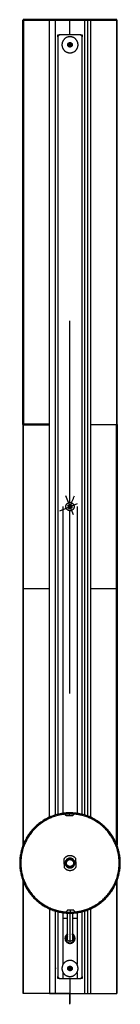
# Model space of a CAD drawing. Header units: millimetres. Extents: x 1060 to 1160, y 2397 to 3378.
import ezdxf

# ---------------------------------------------------------------- set-up
doc = ezdxf.new("R2010")
doc.units = ezdxf.units.MM
for name, color, linetype in [('IGES level 65', 7, 'Continuous'), ('Make2D$Visible$Curvas', 7, 'Continuous'), ('Make2D$Visible$Tangentes', 7, 'Continuous')]:
    doc.layers.add(name, color=color, linetype=linetype)
doc.layers.add('Make2D$Visible$CurvasDeSiluetaDeEscena', color=7, linetype='Continuous', lineweight=50)

msp = doc.modelspace()

# ---------------------------------------------------------------- linework, layer by layer
at = {"layer": 'IGES level 65'}
for p, q in [((1062.87, 2520.11), (1062.87, 2408.04)), ((1156.22, 2520.11), (1156.22, 2408.04))]:
    msp.add_line(p, q, dxfattribs=at)
at = {"layer": 'Make2D$Visible$Curvas', "color": 254, "true_color": 0xcbd2ef}
for p, q in [((1062.87, 2408.04), (1062.87, 2520.11)), ((1156.22, 2408.04), (1156.22, 2520.11))]:
    msp.add_line(p, q, dxfattribs=at)
for points in [[(1062.87, 2974.87), (1062.87, 2811.29), (1062.87, 2555.96), (1062.87, 2811.29), (1062.87, 2974.87), (1062.87, 3378.04)], [(1109.54, 2423.04), (1109.54, 2420.8), (1109.54, 2408.04), (1124.39, 2408.04), (1130.05, 2408.04)]]:
    msp.add_lwpolyline(points, dxfattribs=at)
at = {"layer": 'Make2D$Visible$Curvas', "color": 254, "lineweight": -3, "true_color": 0xcbd2ef}
for points in [[(1089.04, 2583.64), (1089.04, 3378.04), (1094.7, 3378.04), (1094.7, 2585.78)], [(1097.54, 3361.04), (1097.54, 3363.04), (1099.54, 3363.04)], [(1119.54, 3363.04), (1121.54, 3363.04), (1121.54, 3361.04)], [(1109.54, 2397.33), (1109.54, 2408.04), (1124.39, 2408.04), (1124.39, 2490.29)], [(1099.54, 2423.04), (1097.54, 2423.04), (1097.54, 2425.04)], [(1121.54, 2425.04), (1121.54, 2423.04), (1119.54, 2423.04)]]:
    msp.add_lwpolyline(points, dxfattribs=at)
at = {"layer": 'Make2D$Visible$Curvas', "color": 250, "lineweight": -3, "true_color": 0x232323}
for points in [[(1105.02, 2903.96), (1109.7, 2892.66), (1112.81, 2885.15)], [(1099.43, 2888.84), (1111.64, 2893.91), (1117.12, 2896.18)], [(1113.22, 2540.63), (1112.45, 2540.08), (1112.41, 2540.04)]]:
    msp.add_lwpolyline(points, dxfattribs=at)
msp.add_lwpolyline([(1111.7, 2893.46), (1111.37, 2894.26), (1109.78, 2893.6), (1109.12, 2895.19), (1108.32, 2894.86), (1108.98, 2893.27), (1107.39, 2892.61), (1107.72, 2891.82), (1109.31, 2892.47), (1109.97, 2890.89), (1110.77, 2891.21), (1110.11, 2892.8)], close=True, dxfattribs=at)
at = {"layer": 'Make2D$Visible$Curvas', "color": 254, "true_color": 0xcbd2ef}
msp.add_polyline3d([(1089.04, 2408.04, 0), (1094.7, 2408.04, 0), (1109.54, 2408.04, 0), (1094.7, 2408.04, 0)], close=True, dxfattribs=at)
for points, knots in [([(1062.87, 3378.04), (1062.87, 3378.04), (1062.88, 3378.04), (1062.92, 3378.04), (1063, 3378.04), (1063.22, 3378.04), (1063.37, 3378.04), (1063.74, 3378.04), (1063.96, 3378.04), (1064.47, 3378.04), (1064.77, 3378.04), (1065.41, 3378.04), (1065.77, 3378.04), (1066.55, 3378.04), (1066.97, 3378.04), (1067.86, 3378.04), (1068.34, 3378.04), (1069.36, 3378.04), (1069.89, 3378.04), (1071.02, 3378.04), (1071.6, 3378.04), (1073.18, 3378.04), (1074.21, 3378.04), (1075.97, 3378.04), (1076.67, 3378.04), (1078.12, 3378.04), (1078.87, 3378.04), (1080.4, 3378.04), (1081.19, 3378.04), (1082.79, 3378.04), (1083.61, 3378.04), (1085.92, 3378.04), (1087.45, 3378.04), (1089.04, 3378.04)], [1077.39489, 1077.39489, 1077.39489, 1077.39489, 1078.604369, 1078.604369, 1081.593162, 1081.593162, 1084.658597, 1084.658597, 1087.800763, 1087.800763, 1091.018044, 1091.018044, 1094.307306, 1094.307306, 1097.664115, 1097.664115, 1101.092289, 1101.092289, 1104.572676, 1104.572676, 1108.098023, 1108.098023, 1113.721822, 1113.721822, 1117.314922, 1117.314922, 1120.933894, 1120.933894, 1124.557053, 1124.557053, 1128.167647, 1128.167647, 1134.576907, 1134.576907, 1134.576907, 1134.576907]), ([(1130.05, 2408.04), (1131.64, 2408.04), (1133.17, 2408.04), (1135.48, 2408.04), (1136.3, 2408.04), (1137.9, 2408.04), (1138.69, 2408.04), (1140.22, 2408.04), (1140.97, 2408.04), (1142.42, 2408.04), (1143.12, 2408.04), (1144.88, 2408.04), (1145.91, 2408.04), (1147.48, 2408.04), (1148.07, 2408.04), (1149.2, 2408.04), (1149.73, 2408.04), (1150.75, 2408.04), (1151.23, 2408.04), (1152.12, 2408.04), (1152.54, 2408.04), (1153.32, 2408.04), (1153.68, 2408.04), (1154.32, 2408.04), (1154.61, 2408.04), (1155.13, 2408.04), (1155.35, 2408.04), (1155.72, 2408.04), (1155.87, 2408.04), (1156.09, 2408.04), (1156.17, 2408.04), (1156.21, 2408.04), (1156.22, 2408.04), (1156.22, 2408.04)], [2.340371, 2.340371, 2.340371, 2.340371, 8.749906, 8.749906, 12.360494, 12.360494, 15.983646, 15.983646, 19.602616, 19.602616, 23.195722, 23.195722, 28.819513, 28.819513, 32.344848, 32.344848, 35.825241, 35.825241, 39.253404, 39.253404, 42.610212, 42.610212, 45.899473, 45.899473, 49.116751, 49.116751, 52.258915, 52.258915, 55.324344, 55.324344, 58.313136, 58.313136, 59.52266, 59.52266, 59.52266, 59.52266])]:
    msp.add_open_spline(points, degree=3, knots=knots, dxfattribs=at)
at = {"layer": 'Make2D$Visible$Curvas', "color": 254, "lineweight": -3, "true_color": 0xcbd2ef}
for points, degree in [([(1109.54, 3363.04), (1109.54, 3378.04)], 1), ([(1124.39, 2585.78), (1124.39, 3378.04)], 1), ([(1130.05, 3378.04), (1130.05, 2583.64)], 1), ([(1097.54, 3361.04), (1097.54, 2586.57)], 1), ([(1119.54, 3363.04), (1099.54, 3363.04)], 1), ([(1121.54, 2586.57), (1121.54, 3361.04)], 1), ([(1062.87, 2552.62), (1062.87, 2553.59)], 1), ([(1156.22, 2523.45), (1156.22, 2522.48)], 1), ([(1089.04, 2492.43), (1089.04, 2408.04)], 1), ([(1130.05, 2492.43), (1130.05, 2408.04)], 1), ([(1094.7, 2490.29), (1094.7, 2408.04)], 1), ([(1097.54, 2489.5), (1097.54, 2425.04)], 1), ([(1121.54, 2425.04), (1121.54, 2489.5)], 1), ([(1106.54, 2463.04), (1106.54, 2462.52), (1106.69, 2462.03), (1106.87, 2461.67)], 3), ([(1099.54, 2423.04), (1119.54, 2423.04)], 1)]:
    msp.add_open_spline(points, degree=degree, dxfattribs=at)
at = {"layer": 'Make2D$Visible$Curvas', "color": 7, "lineweight": -3}
for points in [[(1127.22, 2584.81), (1127.22, 3378.04)], [(1127.22, 2408.04), (1127.22, 2491.27)], [(1095.67, 2433.04), (1094.54, 2433.04)], [(1108.79, 2433.04), (1108.54, 2433.04)], [(1110.54, 2433.04), (1110.29, 2433.04)], [(1127.22, 2423.04), (1127.54, 2423.04)], [(1109.77, 2398.21), (1109.77, 2408.04)]]:
    msp.add_open_spline(points, degree=1, dxfattribs=at)
at = {"layer": 'Make2D$Visible$Curvas', "color": 250, "lineweight": -3, "true_color": 0x232323}
for points in [[(1097.54, 3363.04), (1097.59, 3361.44)], [(1121.54, 3363.04), (1121.5, 3361.44)], [(1109.54, 2897.14), (1109.54, 3077.93)], [(1109.54, 2893.04), (1114.01, 2903.84)], [(1109.54, 2891.91), (1109.54, 2894.16)], [(1109.61, 2894), (1110.55, 2895.47), (1110.17, 2893.76)], [(1102.54, 2893.04), (1102.54, 2587.54)], [(1109.54, 2707.02), (1109.54, 2888.94)], [(1110.5, 2892.97), (1111.98, 2892.03), (1110.27, 2892.41)], [(1116.54, 2893.04), (1116.54, 2587.54)], [(1103.38, 2541.94), (1103.72, 2533.63)], [(1115.71, 2534.13), (1115.37, 2542.44)], [(1102.54, 2488.53), (1102.54, 2436.91)], [(1102.54, 2483.04), (1107.04, 2483.04)], [(1112.04, 2483.04), (1116.54, 2483.04)], [(1116.54, 2488.53), (1116.54, 2436.91)], [(1109.54, 2433.79), (1109.54, 2434.04)], [(1109.54, 2432.04), (1109.54, 2432.29)], [(1097.59, 2424.63), (1097.54, 2423.04)], [(1102.54, 2429.16), (1102.54, 2423.12)], [(1116.54, 2429.16), (1116.54, 2423.12)], [(1121.5, 2424.63), (1121.54, 2423.04)]]:
    msp.add_open_spline(points, degree=1, dxfattribs=at)
at = {"layer": 'Make2D$Visible$Curvas', "color": 254, "lineweight": -3, "true_color": 0xcbd2ef}
for points, weights in [([(1099.54, 3363.04), (1097.54, 3363.04), (1097.54, 3361.04)], [1, 0.707106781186, 1]), ([(1121.54, 3361.04), (1121.54, 3363.04), (1119.54, 3363.04)], [1, 0.707106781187, 1]), ([(1106.54, 2463.04), (1106.54, 2463.94), (1107.04, 2464.69)], [1, 0.888971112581, 0.862119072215]), ([(1112.04, 2464.69), (1112.54, 2463.94), (1112.54, 2463.04)], [0.862121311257, 0.888975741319, 1]), ([(1097.54, 2425.04), (1097.54, 2423.04), (1099.54, 2423.04)], [1, 0.707113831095, 0.999985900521]), ([(1119.54, 2423.04), (1121.54, 2423.04), (1121.54, 2425.04)], [1, 0.707106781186, 1])]:
    msp.add_rational_spline(points, weights, degree=2, dxfattribs=at)
at = {"layer": 'Make2D$Visible$Curvas', "color": 250, "lineweight": -3, "true_color": 0x232323}
for points, weights, knots in [([(1117.54, 3353.04), (1117.54, 3361.04), (1109.54, 3361.04), (1101.54, 3361.04), (1101.54, 3353.04)], [1, 0.707106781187, 1, 0.707106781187, 1], [3.141593, 3.141593, 3.141593, 4.712389, 4.712389, 6.283185, 6.283185, 6.283185]), ([(1107.29, 3353.04), (1107.29, 3355.29), (1109.54, 3355.29), (1111.79, 3355.29), (1111.79, 3353.04)], [1, 0.707106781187, 1, 0.707106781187, 1], [4.141593, 4.141593, 4.141593, 5.712389, 5.712389, 7.283185, 7.283185, 7.283185]), ([(1107.54, 3353.04), (1107.54, 3355.04), (1109.54, 3355.04), (1111.54, 3355.04), (1111.54, 3353.04)], [1, 0.707106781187, 1, 0.707106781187, 1], [4.141593, 4.141593, 4.141593, 5.712389, 5.712389, 7.283185, 7.283185, 7.283185]), ([(1109.54, 3352.04), (1108.54, 3352.04), (1108.54, 3353.04), (1108.54, 3354.04), (1109.54, 3354.04)], [1, 0.707106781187, 1, 0.707106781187, 1], [11.995574, 11.995574, 11.995574, 13.566371, 13.566371, 15.137167, 15.137167, 15.137167]), ([(1109.54, 3354.04), (1110.54, 3354.04), (1110.54, 3353.04), (1110.54, 3352.04), (1109.54, 3352.04)], [1, 0.707106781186, 1, 0.707106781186, 1], [8.853982, 8.853982, 8.853982, 10.424778, 10.424778, 11.995574, 11.995574, 11.995574]), ([(1101.54, 3353.04), (1101.54, 3345.04), (1109.54, 3345.04), (1117.54, 3345.04), (1117.54, 3353.04)], [1, 0.707106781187, 1, 0.707106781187, 1], [0, 0, 0, 1.570796, 1.570796, 3.141593, 3.141593, 3.141593]), ([(1111.79, 3353.04), (1111.79, 3350.79), (1109.54, 3350.79), (1107.29, 3350.79), (1107.29, 3353.04)], [1, 0.707106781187, 1, 0.707106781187, 1], [7.283185, 7.283185, 7.283185, 8.853982, 8.853982, 10.424778, 10.424778, 10.424778]), ([(1111.54, 3353.04), (1111.54, 3351.04), (1109.54, 3351.04), (1107.54, 3351.04), (1107.54, 3353.04)], [1, 0.707106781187, 1, 0.707106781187, 1], [7.283185, 7.283185, 7.283185, 8.853982, 8.853982, 10.424778, 10.424778, 10.424778]), ([(1109.94, 3352.4), (1110.58, 3352.8), (1110.18, 3353.43), (1109.79, 3354.07), (1109.15, 3353.67), (1108.51, 3353.28), (1108.91, 3352.64), (1109.27, 3352.06), (1109.88, 3352.37)], [1, 0.707106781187, 1, 0.707106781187, 1, 0.707106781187, 1, 0.72443027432, 0.967402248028], [0, 0, 0, 1.570796, 1.570796, 3.141593, 3.141593, 4.712389, 4.712389, 6.190279, 6.190279, 6.190279]), ([(1115.37, 2542.44), (1113.06, 2545.49), (1109.24, 2545.33), (1105.42, 2545.17), (1103.38, 2541.94)], [1, 0.885891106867, 1, 0.885891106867, 1], [0.393973, 0.393973, 0.393973, 1.358743, 1.358743, 2.323513, 2.323513, 2.323513]), ([(1105.19, 2535.89), (1104.74, 2536.81), (1104.7, 2537.83), (1104.5, 2542.68), (1109.34, 2542.88), (1114.19, 2543.08), (1114.39, 2538.24), (1114.59, 2533.39), (1109.75, 2533.19), (1106.59, 2533.06), (1105.19, 2535.89)], [0.883305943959, 0.919562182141, 1, 0.707106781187, 1, 0.707106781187, 1, 0.707106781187, 1, 0.787544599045, 0.883305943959], [-0.431391, -0.431391, -0.431391, 0, 0, 1.570796, 1.570796, 3.141593, 3.141593, 4.712389, 4.712389, 5.851795, 5.851795, 5.851795]), ([(1105.87, 2535.44), (1103.27, 2539.12), (1106.95, 2541.71), (1110.63, 2544.31), (1113.22, 2540.63)], [1, 0.707106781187, 1, 0.707106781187, 1], [0, 0, 0, 1.570796, 1.570796, 3.141593, 3.141593, 3.141593]), ([(1113.22, 2540.63), (1115.82, 2536.95), (1112.14, 2534.36), (1108.46, 2531.76), (1105.87, 2535.44)], [1, 0.707106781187, 1, 0.707106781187, 1], [3.141593, 3.141593, 3.141593, 4.712389, 4.712389, 6.283185, 6.283185, 6.283185]), ([(1113.04, 2538.18), (1112.9, 2541.68), (1109.4, 2541.53), (1105.9, 2541.39), (1106.05, 2537.89), (1106.19, 2534.39), (1109.69, 2534.54), (1113.19, 2534.69), (1113.04, 2538.18)], [1, 0.707106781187, 1, 0.707106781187, 1, 0.707106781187, 1, 0.707106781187, 1], [0, 0, 0, 1.570796, 1.570796, 3.141593, 3.141593, 4.712389, 4.712389, 6.283185, 6.283185, 6.283185]), ([(1103.72, 2533.63), (1106.03, 2530.58), (1109.85, 2530.74), (1113.67, 2530.9), (1115.71, 2534.13)], [1, 0.885891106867, 1, 0.885891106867, 1], [-2.535566, -2.535566, -2.535566, -1.570796, -1.570796, -0.606027, -0.606027, -0.606027]), ([(1107.04, 2467.37), (1103.6, 2465.38), (1104.76, 2461.57), (1106.22, 2456.79), (1111.01, 2458.25), (1115.79, 2459.72), (1114.33, 2464.5), (1113.75, 2466.38), (1112.04, 2467.37)], [0.923739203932, 0.752170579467, 1, 0.707106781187, 1, 0.707106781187, 1, 0.859728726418, 0.853813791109], [0.538385, 0.538385, 0.538385, 1.867502, 1.867502, 3.438299, 3.438299, 5.009095, 5.009095, 5.761375, 5.761375, 5.761375]), ([(1107.04, 2466.78), (1104.26, 2464.92), (1105.24, 2461.72), (1106.56, 2457.42), (1110.86, 2458.73), (1115.16, 2460.05), (1113.85, 2464.35), (1113.38, 2465.89), (1112.04, 2466.78)], [0.907617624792, 0.764572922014, 1, 0.707106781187, 1, 0.707106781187, 1, 0.871305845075, 0.855705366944], [0.604899, 0.604899, 0.604899, 1.867502, 1.867502, 3.438299, 3.438299, 5.009095, 5.009095, 5.699286, 5.699286, 5.699286]), ([(1117.53, 2433.57), (1116.99, 2441.55), (1109.01, 2441.02), (1101.03, 2440.48), (1101.56, 2432.5)], [1, 0.707106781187, 1, 0.707106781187, 1], [3.141593, 3.141593, 3.141593, 4.712389, 4.712389, 6.283185, 6.283185, 6.283185]), ([(1102.42, 2429.4), (1104.81, 2424.7), (1110.08, 2425.05), (1118.06, 2425.59), (1117.53, 2433.57)], [0.885324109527, 0.785342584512, 1, 0.707106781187, 1], [0.419581, 0.419581, 0.419581, 1.570796, 1.570796, 3.141593, 3.141593, 3.141593]), ([(1107.3, 2432.89), (1107.15, 2435.13), (1109.39, 2435.28), (1111.64, 2435.43), (1111.79, 2433.19)], [1, 0.707106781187, 1, 0.707106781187, 1], [6.283185, 6.283185, 6.283185, 7.853982, 7.853982, 9.424778, 9.424778, 9.424778]), ([(1111.79, 2433.19), (1111.94, 2430.94), (1109.7, 2430.79), (1107.45, 2430.64), (1107.3, 2432.89)], [1, 0.707106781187, 1, 0.707106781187, 1], [3.141593, 3.141593, 3.141593, 4.712389, 4.712389, 6.283185, 6.283185, 6.283185]), ([(1110.32, 2431.19), (1108.48, 2430.42), (1107.7, 2432.26), (1106.93, 2434.1), (1108.77, 2434.88)], [1, 0.707106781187, 1, 0.707106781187, 1], [8.283185, 8.283185, 8.283185, 9.853982, 9.853982, 11.424778, 11.424778, 11.424778]), ([(1109.93, 2432.11), (1109.01, 2431.73), (1108.62, 2432.65), (1108.24, 2433.57), (1109.16, 2433.96)], [1, 0.707106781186, 1, 0.707106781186, 1], [8.283185, 8.283185, 8.283185, 9.853982, 9.853982, 11.424778, 11.424778, 11.424778]), ([(1108.77, 2434.88), (1110.61, 2435.65), (1111.39, 2433.81), (1112.16, 2431.97), (1110.32, 2431.19)], [1, 0.707106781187, 1, 0.707106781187, 1], [11.424778, 11.424778, 11.424778, 12.995574, 12.995574, 14.566371, 14.566371, 14.566371]), ([(1109.16, 2433.96), (1110.08, 2434.35), (1110.47, 2433.42), (1110.85, 2432.5), (1109.93, 2432.11)], [1, 0.707106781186, 1, 0.707106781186, 1], [11.424778, 11.424778, 11.424778, 12.995574, 12.995574, 14.566371, 14.566371, 14.566371])]:
    msp.add_rational_spline(points, weights, degree=2, knots=knots, dxfattribs=at)
for points, weights, degree in [([(1108.91, 3352.64), (1108.8, 3352.57), (1108.7, 3352.51)], [1, 0.977166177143, 0.960912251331], 2), ([(1109.88, 3352.37), (1109.91, 3352.38), (1109.94, 3352.4)], [0.967402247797, 0.982676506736, 1], 2), ([(1110.39, 3353.56), (1110.29, 3353.5), (1110.18, 3353.43)], [0.960854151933, 0.977125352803, 1], 2), ([(1112.66, 2539.62), (1112.66, 2539.63), (1112.66, 2539.64), (1112.65, 2539.65)], [0.99998393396, 0.999985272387, 0.999990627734, 1], 3), ([(1101.56, 2432.5), (1101.67, 2430.86), (1102.42, 2429.4)], [1, 0.921764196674, 0.885324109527], 2)]:
    msp.add_rational_spline(points, weights, degree=degree, dxfattribs=at)
at = {"layer": 'Make2D$Visible$Curvas', "color": 9, "lineweight": -3, "true_color": 0xc6c1bc}
for points, knots in [([(1105.76, 2891.47), (1104.19, 2895.25), (1107.97, 2896.82), (1111.76, 2898.39), (1113.33, 2894.61)], [10.424778, 10.424778, 10.424778, 11.995574, 11.995574, 13.566371, 13.566371, 13.566371]), ([(1113.33, 2894.61), (1114.9, 2890.82), (1111.11, 2889.25), (1107.33, 2887.68), (1105.76, 2891.47)], [7.283185, 7.283185, 7.283185, 8.853982, 8.853982, 10.424778, 10.424778, 10.424778]), ([(1108.97, 2588.03), (1058.97, 2587.46), (1059.55, 2537.46), (1060.12, 2487.46), (1110.12, 2488.04)], [14.424778, 14.424778, 14.424778, 15.995574, 15.995574, 17.566371, 17.566371, 17.566371]), ([(1110.11, 2488.84), (1060.91, 2488.27), (1060.35, 2537.47), (1059.78, 2586.67), (1108.98, 2587.23)], [3.141593, 3.141593, 3.141593, 4.712389, 4.712389, 6.283185, 6.283185, 6.283185]), ([(1110.12, 2488.04), (1160.12, 2488.61), (1159.54, 2538.61), (1158.97, 2588.61), (1108.97, 2588.03)], [11.283185, 11.283185, 11.283185, 12.853982, 12.853982, 14.424778, 14.424778, 14.424778]), ([(1108.98, 2587.23), (1158.18, 2587.8), (1158.74, 2538.6), (1159.31, 2489.41), (1110.11, 2488.84)], [0, 0, 0, 1.570796, 1.570796, 3.141593, 3.141593, 3.141593])]:
    msp.add_rational_spline(points, [1, 0.707106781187, 1, 0.707106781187, 1], degree=2, knots=knots, dxfattribs=at)
at = {"layer": 'Make2D$Visible$Curvas', "color": 250, "lineweight": -3, "true_color": 0x232323}
for points, knots in [([(1108.59, 2893.1), (1108.59, 2893.1), (1107.11, 2894.04), (1108.82, 2893.67)], [10.999568, 10.999568, 11, 12, 13, 13]), ([(1109.48, 2892.08), (1109.48, 2892.08), (1108.54, 2890.6), (1108.91, 2892.31)], [0.998454, 0.998454, 1, 2, 3, 3])]:
    msp.add_open_spline(points, degree=1, knots=knots, dxfattribs=at)
at = {"layer": 'Make2D$Visible$Curvas', "color": 9, "lineweight": -3, "true_color": 0xc6c1bc}
for points, degree in [([(1108.74, 2893.84), (1109.54, 2894.17)], 1), ([(1110.35, 2893.84), (1110.68, 2893.04)], 1), ([(1108.74, 2892.24), (1108.41, 2893.03)], 1), ([(1110.35, 2892.23), (1109.55, 2891.9)], 1), ([(1105.96, 2585), (1104.29, 2586.95)], 1), ([(1105.64, 2587.08), (1106.49, 2587.15), (1107.73, 2587.22), (1108.98, 2587.23)], 3), ([(1108.97, 2588.03), (1107.81, 2588.02), (1106.66, 2587.96), (1105.87, 2587.9)], 3), ([(1113.67, 2587.06), (1112.04, 2585.07)], 1), ([(1112.7, 2587.13), (1112.54, 2586.94)], 1), ([(1107.04, 2491), (1105.42, 2489.01)], 1), ([(1114.8, 2489.12), (1113.13, 2491.07)], 1), ([(1106.76, 2488.91), (1107.62, 2488.87), (1108.85, 2488.82), (1110.11, 2488.84)], 3), ([(1107.02, 2488.1), (1107.82, 2488.06), (1108.96, 2488.03), (1110.12, 2488.04)], 3), ([(1113.67, 2489.21), (1113.82, 2489.02)], 1)]:
    msp.add_open_spline(points, degree=degree, dxfattribs=at)
for points, weights in [([(1109, 2585.03), (1105.96, 2585), (1105.96, 2585)], [1, 0.707106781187, 1]), ([(1112.04, 2585.07), (1112.04, 2585.07), (1109, 2585.03)], [0.999999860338, 0.707106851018, 1]), ([(1110.09, 2491.04), (1107.04, 2491), (1107.04, 2491)], [1, 0.707106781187, 1]), ([(1113.13, 2491.07), (1113.13, 2491.07), (1110.09, 2491.04)], [1, 0.707106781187, 1])]:
    msp.add_rational_spline(points, weights, degree=2, dxfattribs=at)
for points, knots in [([(1112.07, 2587.97), (1112.07, 2587.97), (1112.07, 2587.97), (1111.27, 2588.01), (1110.13, 2588.05), (1108.97, 2588.03)], [12.0331818, 12.0331818, 12.0331818, 12.0331818, 12.0331853, 12.0331853, 12.2831853, 12.2831853, 12.2831853, 12.2831853]), ([(1108.98, 2587.23), (1110.23, 2587.25), (1111.47, 2587.21), (1112.33, 2587.16), (1112.33, 2587.16), (1112.33, 2587.16)], [6.2831853, 6.2831853, 6.2831853, 6.2831853, 6.5331853, 6.5331853, 6.5332254, 6.5332254, 6.5332254, 6.5332254]), ([(1110.11, 2488.84), (1111.37, 2488.85), (1112.6, 2488.92), (1113.45, 2488.99), (1113.45, 2488.99), (1113.45, 2488.99)], [5.1415927, 5.1415927, 5.1415927, 5.1415927, 5.3915927, 5.3915927, 5.3916373, 5.3916373, 5.3916373, 5.3916373]), ([(1110.12, 2488.04), (1111.28, 2488.05), (1112.42, 2488.11), (1113.22, 2488.17), (1113.22, 2488.17), (1113.22, 2488.17)], [17.5663706, 17.5663706, 17.5663706, 17.5663706, 17.8163706, 17.8163706, 17.8164206, 17.8164206, 17.8164206, 17.8164206])]:
    msp.add_open_spline(points, degree=3, knots=knots, dxfattribs=at)
at = {"layer": 'Make2D$Visible$Curvas', "color": 250, "lineweight": -3, "true_color": 0x404040}
for points, knots in [([(1107.04, 2542.03), (1107.04, 2542.04), (1107.04, 2542.05), (1107.04, 2542.05), (1107.04, 2542.1), (1107.04, 2542.15), (1107.04, 2542.19)], [42.312503, 42.312503, 42.312503, 42.312503, 42.530011, 42.530011, 42.530011, 44.282222, 44.282222, 44.282222, 44.282222]), ([(1112.04, 2542.19), (1112.04, 2542.15), (1112.04, 2542.1), (1112.04, 2542.05), (1112.04, 2541.96), (1112.04, 2541.87), (1112.04, 2541.78)], [60.52747, 60.52747, 60.52747, 60.52747, 62.279681, 62.279681, 62.279681, 65.614203, 65.614203, 65.614203, 65.614203]), ([(1107.04, 2461.38), (1107.04, 2461.58), (1107.04, 2461.78), (1107.04, 2461.99), (1107.04, 2462.57), (1107.04, 2463.15), (1107.04, 2463.73), (1107.04, 2464.89), (1107.04, 2466.03), (1107.04, 2467.17), (1107.04, 2469.43), (1107.04, 2471.66), (1107.04, 2473.83), (1107.04, 2478.18), (1107.04, 2482.33), (1107.04, 2486.3), (1107.04, 2486.9), (1107.04, 2487.5), (1107.04, 2488.1)], [3.456829, 3.456829, 3.456829, 3.456829, 5.284785, 5.284785, 5.284785, 10.569571, 10.569571, 10.569571, 21.139159, 21.139159, 21.139159, 42.278468, 42.278468, 42.278468, 84.558152, 84.558152, 84.558152, 90.98863, 90.98863, 90.98863, 90.98863]), ([(1112.04, 2488.1), (1112.04, 2487.5), (1112.04, 2486.91), (1112.04, 2486.3), (1112.04, 2482.33), (1112.04, 2478.18), (1112.04, 2473.83), (1112.04, 2471.66), (1112.04, 2469.43), (1112.04, 2467.17), (1112.04, 2466.03), (1112.04, 2464.89), (1112.04, 2463.73), (1112.04, 2463.15), (1112.04, 2462.57), (1112.04, 2461.99), (1112.04, 2461.69), (1112.04, 2461.4), (1112.04, 2461.11), (1112.04, 2460.96), (1112.04, 2460.81), (1112.04, 2460.67), (1112.04, 2460.59), (1112.04, 2460.52), (1112.04, 2460.44), (1112.04, 2460.41), (1112.04, 2460.37), (1112.04, 2460.33), (1112.04, 2460.32), (1112.04, 2460.3), (1112.04, 2460.28), (1112.04, 2460.26), (1112.04, 2460.24), (1112.04, 2460.22)], [422.538687, 422.538687, 422.538687, 422.538687, 428.973023, 428.973023, 428.973023, 471.252707, 471.252707, 471.252707, 492.392017, 492.392017, 492.392017, 502.961605, 502.961605, 502.961605, 508.246391, 508.246391, 508.246391, 510.888784, 510.888784, 510.888784, 512.20998, 512.20998, 512.20998, 512.870578, 512.870578, 512.870578, 513.200877, 513.200877, 513.200877, 513.366026, 513.366026, 513.366026, 513.531176, 513.531176, 513.531176, 513.531176])]:
    msp.add_open_spline(points, degree=3, knots=knots, dxfattribs=at)
for points in [[(1112.04, 2534.04), (1112.04, 2533.99), (1112.04, 2533.93), (1112.04, 2533.88)], [(1112.04, 2488.9), (1112.04, 2488.9), (1112.04, 2488.9), (1112.04, 2488.9)]]:
    msp.add_open_spline(points, degree=3, dxfattribs=at)
at = {"layer": 'Make2D$Visible$Curvas', "color": 254, "lineweight": -3, "true_color": 0xcbd2ef}
for points, knots in [([(1106.9, 2464.46), (1106.9, 2464.46), (1106.9, 2464.46), (1106.71, 2464.1), (1106.54, 2463.57), (1106.54, 2463.04)], [-1.500191, -1.500191, -1.500191, -1.500191, -1.5, -1.5, -1, -1, -1, -1]), ([(1106.54, 2463.04), (1106.54, 2463.58), (1106.71, 2464.1), (1106.9, 2464.45), (1106.9, 2464.45), (1106.9, 2464.45)], [9.2831853, 9.2831853, 9.2831853, 9.2831853, 9.7831853, 9.7831853, 9.7832673, 9.7832673, 9.7832673, 9.7832673]), ([(1089.04, 2408.04), (1087.45, 2408.04), (1085.92, 2408.04), (1084.44, 2408.04), (1083.61, 2408.04), (1082.79, 2408.04), (1081.99, 2408.04), (1081.19, 2408.04), (1080.4, 2408.04), (1079.64, 2408.04), (1078.87, 2408.04), (1078.12, 2408.04), (1077.39, 2408.04), (1076.67, 2408.04), (1075.97, 2408.04), (1075.28, 2408.04), (1074.21, 2408.04), (1073.18, 2408.04), (1072.21, 2408.04), (1071.6, 2408.04), (1071.02, 2408.04), (1070.45, 2408.04), (1069.89, 2408.04), (1069.36, 2408.04), (1068.85, 2408.04), (1068.34, 2408.04), (1067.86, 2408.04), (1067.41, 2408.04), (1066.97, 2408.04), (1066.55, 2408.04), (1066.15, 2408.04), (1065.77, 2408.04), (1065.41, 2408.04), (1065.09, 2408.04), (1064.77, 2408.04), (1064.47, 2408.04), (1064.22, 2408.04), (1063.96, 2408.04), (1063.74, 2408.04), (1063.55, 2408.04), (1063.37, 2408.04), (1063.22, 2408.04), (1063.11, 2408.04), (1063, 2408.04), (1062.92, 2408.04), (1062.89, 2408.04), (1062.88, 2408.04), (1062.87, 2408.04), (1062.87, 2408.04)], [1, 1, 1, 1, 7.409297, 7.409297, 7.409297, 11.019887, 11.019887, 11.019887, 14.643044, 14.643044, 14.643044, 18.262012, 18.262012, 18.262012, 21.855109, 21.855109, 21.855109, 27.478903, 27.478903, 27.478903, 31.004247, 31.004247, 31.004247, 34.48463, 34.48463, 34.48463, 37.912801, 37.912801, 37.912801, 41.269607, 41.269607, 41.269607, 44.558866, 44.558866, 44.558866, 47.776145, 47.776145, 47.776145, 50.918308, 50.918308, 50.918308, 53.98374, 53.98374, 53.98374, 56.972529, 56.972529, 56.972529, 58.18206, 58.18206, 58.18206, 58.18206])]:
    msp.add_open_spline(points, degree=3, knots=knots, dxfattribs=at)
msp.add_rational_spline([(1112.54, 2463.04), (1112.54, 2460.04), (1109.54, 2460.04), (1106.54, 2460.04), (1106.54, 2463.04)], [1, 0.707106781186, 1, 0.707106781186, 1], degree=2, knots=[6.141593, 6.141593, 6.141593, 7.712389, 7.712389, 9.283185, 9.283185, 9.283185], dxfattribs=at)
at = {"layer": 'Make2D$Visible$Curvas', "color": 8, "lineweight": -3, "true_color": 0x828282}
for points, weights, knots in [([(1108.79, 2433.04), (1108.79, 2433.79), (1109.54, 2433.79), (1110, 2433.79), (1110.21, 2433.38)], [1, 0.707106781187, 1, 0.797556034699, 0.874965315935], [8.283185, 8.283185, 8.283185, 9.853982, 9.853982, 10.939696, 10.939696, 10.939696]), ([(1110.29, 2433.04), (1110.29, 2432.29), (1109.54, 2432.29), (1108.79, 2432.29), (1108.79, 2433.04)], [1, 0.707106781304, 1, 0.707106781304, 1], [5.141593, 5.141593, 5.141593, 6.712389, 6.712389, 8.283185, 8.283185, 8.283185])]:
    msp.add_rational_spline(points, weights, degree=2, knots=knots, dxfattribs=at)
msp.add_rational_spline([(1110.21, 2433.38), (1110.29, 2433.22), (1110.29, 2433.04)], [0.874965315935, 0.909483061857, 0.99964619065], degree=2, dxfattribs=at)
at = {"layer": 'Make2D$Visible$Curvas', "color": 250, "lineweight": -3, "true_color": 0x232323}
for p in [(1108.72, 2895.02), (1111.53, 2893.86), (1107.56, 2892.21), (1110.37, 2891.05), (1109.54, 2423.04)]:
    msp.add_point(p, dxfattribs=at)
at = {"layer": 'Make2D$Visible$CurvasDeSiluetaDeEscena', "color": 254, "true_color": 0xcbd2ef}
for points in [[(1089.04, 3378.04), (1094.7, 3378.04), (1109.54, 3378.04), (1124.39, 3378.04), (1130.05, 3378.04)], [(1130.05, 3378.04), (1124.39, 3378.04), (1109.54, 3378.04), (1094.7, 3378.04)]]:
    msp.add_lwpolyline(points, dxfattribs=at)
msp.add_polyline3d([(1156.22, 2974.87, 0), (1156.22, 2811.29, 0), (1156.22, 2555.96, 0), (1156.22, 2811.29, 0)], dxfattribs=at)
msp.add_open_spline([(1062.87, 2974.87), (1062.87, 3378.04)], degree=1, dxfattribs=at)
for points, knots in [([(1062.87, 3378.04), (1062.87, 3378.04), (1062.88, 3378.04), (1062.92, 3378.04), (1063, 3378.04), (1063.22, 3378.04), (1063.37, 3378.04), (1063.74, 3378.04), (1063.96, 3378.04), (1064.47, 3378.04), (1064.77, 3378.04), (1065.41, 3378.04), (1065.77, 3378.04), (1066.55, 3378.04), (1066.97, 3378.04), (1067.86, 3378.04), (1068.34, 3378.04), (1069.36, 3378.04), (1069.89, 3378.04), (1071.02, 3378.04), (1071.6, 3378.04), (1073.18, 3378.04), (1074.21, 3378.04), (1075.97, 3378.04), (1076.67, 3378.04), (1078.12, 3378.04), (1078.87, 3378.04), (1080.4, 3378.04), (1081.19, 3378.04), (1082.79, 3378.04), (1083.61, 3378.04), (1085.92, 3378.04), (1087.45, 3378.04), (1089.04, 3378.04)], [1485.068638, 1485.068638, 1485.068638, 1485.068638, 1486.278117, 1486.278117, 1489.26691, 1489.26691, 1492.332345, 1492.332345, 1495.474511, 1495.474511, 1498.691792, 1498.691792, 1501.981054, 1501.981054, 1505.337863, 1505.337863, 1508.766037, 1508.766037, 1512.246424, 1512.246424, 1515.771771, 1515.771771, 1521.39557, 1521.39557, 1524.98867, 1524.98867, 1528.607641, 1528.607641, 1532.230801, 1532.230801, 1535.841395, 1535.841395, 1542.250654, 1542.250654, 1542.250654, 1542.250654]), ([(1130.05, 3378.04), (1131.64, 3378.04), (1133.17, 3378.04), (1134.65, 3378.04), (1135.48, 3378.04), (1136.3, 3378.04), (1137.1, 3378.04), (1137.9, 3378.04), (1138.69, 3378.04), (1139.45, 3378.04), (1140.22, 3378.04), (1140.97, 3378.04), (1141.69, 3378.04), (1142.42, 3378.04), (1143.12, 3378.04), (1143.81, 3378.04), (1144.88, 3378.04), (1145.91, 3378.04), (1146.88, 3378.04), (1147.48, 3378.04), (1148.07, 3378.04), (1148.64, 3378.04), (1149.2, 3378.04), (1149.73, 3378.04), (1150.24, 3378.04), (1150.75, 3378.04), (1151.23, 3378.04), (1151.68, 3378.04), (1152.12, 3378.04), (1152.54, 3378.04), (1152.93, 3378.04), (1153.32, 3378.04), (1153.68, 3378.04), (1154, 3378.04), (1154.32, 3378.04), (1154.61, 3378.04), (1154.87, 3378.04), (1155.13, 3378.04), (1155.35, 3378.04), (1155.54, 3378.04), (1155.72, 3378.04), (1155.87, 3378.04), (1155.98, 3378.04), (1156.09, 3378.04), (1156.17, 3378.04), (1156.2, 3378.04), (1156.21, 3378.04), (1156.22, 3378.04), (1156.22, 3378.04)], [1545.670654, 1545.670654, 1545.670654, 1545.670654, 1552.080189, 1552.080189, 1552.080189, 1555.690778, 1555.690778, 1555.690778, 1559.31393, 1559.31393, 1559.31393, 1562.932899, 1562.932899, 1562.932899, 1566.526006, 1566.526006, 1566.526006, 1572.149796, 1572.149796, 1572.149796, 1575.675132, 1575.675132, 1575.675132, 1579.155524, 1579.155524, 1579.155524, 1582.583688, 1582.583688, 1582.583688, 1585.940496, 1585.940496, 1585.940496, 1589.229756, 1589.229756, 1589.229756, 1592.447034, 1592.447034, 1592.447034, 1595.589198, 1595.589198, 1595.589198, 1598.654628, 1598.654628, 1598.654628, 1601.64342, 1601.64342, 1601.64342, 1602.852944, 1602.852944, 1602.852944, 1602.852944]), ([(1156.22, 3378.04), (1156.22, 3378.04), (1156.21, 3378.04), (1156.2, 3378.04), (1156.17, 3378.04), (1156.09, 3378.04), (1155.98, 3378.04), (1155.87, 3378.04), (1155.72, 3378.04), (1155.54, 3378.04), (1155.35, 3378.04), (1155.13, 3378.04), (1154.87, 3378.04), (1154.61, 3378.04), (1154.32, 3378.04), (1154, 3378.04), (1153.68, 3378.04), (1153.32, 3378.04), (1152.93, 3378.04), (1152.54, 3378.04), (1152.12, 3378.04), (1151.68, 3378.04), (1151.23, 3378.04), (1150.75, 3378.04), (1150.24, 3378.04), (1149.73, 3378.04), (1149.2, 3378.04), (1148.64, 3378.04), (1148.07, 3378.04), (1147.48, 3378.04), (1146.88, 3378.04), (1145.91, 3378.04), (1144.88, 3378.04), (1143.81, 3378.04), (1143.12, 3378.04), (1142.42, 3378.04), (1141.69, 3378.04), (1140.97, 3378.04), (1140.22, 3378.04), (1139.45, 3378.04), (1138.69, 3378.04), (1137.9, 3378.04), (1137.1, 3378.04), (1136.3, 3378.04), (1135.48, 3378.04), (1134.65, 3378.04), (1133.17, 3378.04), (1131.64, 3378.04), (1130.05, 3378.04)], [1602.852944, 1602.852944, 1602.852944, 1602.852944, 1604.062468, 1604.062468, 1604.062468, 1607.05126, 1607.05126, 1607.05126, 1610.11669, 1610.11669, 1610.11669, 1613.258853, 1613.258853, 1613.258853, 1616.476132, 1616.476132, 1616.476132, 1619.765392, 1619.765392, 1619.765392, 1623.1222, 1623.1222, 1623.1222, 1626.550363, 1626.550363, 1626.550363, 1630.030756, 1630.030756, 1630.030756, 1633.556092, 1633.556092, 1633.556092, 1639.179882, 1639.179882, 1639.179882, 1642.772988, 1642.772988, 1642.772988, 1646.391958, 1646.391958, 1646.391958, 1650.01511, 1650.01511, 1650.01511, 1653.625698, 1653.625698, 1653.625698, 1660.035233, 1660.035233, 1660.035233, 1660.035233]), ([(1089.04, 2974.87), (1087.45, 2974.87), (1085.92, 2974.87), (1084.44, 2974.87), (1083.61, 2974.87), (1082.79, 2974.87), (1081.99, 2974.87), (1081.19, 2974.87), (1080.4, 2974.87), (1079.64, 2974.87), (1078.87, 2974.87), (1078.12, 2974.87), (1077.39, 2974.87), (1076.67, 2974.87), (1075.97, 2974.87), (1075.28, 2974.87), (1074.21, 2974.87), (1073.18, 2974.87), (1072.21, 2974.87), (1071.6, 2974.87), (1071.02, 2974.87), (1070.45, 2974.87), (1069.89, 2974.87), (1069.36, 2974.87), (1068.85, 2974.87), (1068.34, 2974.87), (1067.86, 2974.87), (1067.41, 2974.87), (1066.97, 2974.87), (1066.55, 2974.87), (1066.15, 2974.87), (1065.77, 2974.87), (1065.41, 2974.87), (1065.09, 2974.87), (1064.77, 2974.87), (1064.47, 2974.87), (1064.22, 2974.87), (1063.96, 2974.87), (1063.74, 2974.87), (1063.55, 2974.87), (1063.37, 2974.87), (1063.22, 2974.87), (1063.11, 2974.87), (1063, 2974.87), (1062.92, 2974.87), (1062.89, 2974.87), (1062.88, 2974.87), (1062.87, 2974.87), (1062.87, 2974.87)], [1024.721115, 1024.721115, 1024.721115, 1024.721115, 1031.130883, 1031.130883, 1031.130883, 1034.741473, 1034.741473, 1034.741473, 1038.36463, 1038.36463, 1038.36463, 1041.983598, 1041.983598, 1041.983598, 1045.576694, 1045.576694, 1045.576694, 1051.200488, 1051.200488, 1051.200488, 1054.725832, 1054.725832, 1054.725832, 1058.206216, 1058.206216, 1058.206216, 1061.634387, 1061.634387, 1061.634387, 1064.991193, 1064.991193, 1064.991193, 1068.280452, 1068.280452, 1068.280452, 1071.49773, 1071.49773, 1071.49773, 1074.639893, 1074.639893, 1074.639893, 1077.705325, 1077.705325, 1077.705325, 1080.694115, 1080.694115, 1080.694115, 1081.903645, 1081.903645, 1081.903645, 1081.903645])]:
    msp.add_open_spline(points, degree=3, knots=knots, dxfattribs=at)
at = {"layer": 'Make2D$Visible$Tangentes', "color": 254, "lineweight": -3, "true_color": 0xcbd2ef}
msp.add_polyline3d([(1156.22, 2974.87, 0), (1156.22, 3378.04, 0), (1156.22, 2974.87, 0), (1156.22, 2811.29, 0)], dxfattribs=at)
for points, knots in [([(1130.05, 2974.87), (1131.64, 2974.87), (1133.17, 2974.87), (1134.65, 2974.87), (1135.48, 2974.87), (1136.3, 2974.87), (1137.1, 2974.87), (1137.9, 2974.87), (1138.69, 2974.87), (1139.45, 2974.87), (1140.22, 2974.87), (1140.97, 2974.87), (1141.69, 2974.87), (1142.42, 2974.87), (1143.12, 2974.87), (1143.81, 2974.87), (1144.88, 2974.87), (1145.91, 2974.87), (1146.88, 2974.87), (1147.48, 2974.87), (1148.07, 2974.87), (1148.64, 2974.87), (1149.2, 2974.87), (1149.73, 2974.87), (1150.24, 2974.87), (1150.75, 2974.87), (1151.23, 2974.87), (1151.68, 2974.87), (1152.12, 2974.87), (1152.54, 2974.87), (1152.93, 2974.87), (1153.32, 2974.87), (1153.68, 2974.87), (1154, 2974.87), (1154.32, 2974.87), (1154.61, 2974.87), (1154.87, 2974.87), (1155.13, 2974.87), (1155.35, 2974.87), (1155.54, 2974.87), (1155.72, 2974.87), (1155.87, 2974.87), (1155.98, 2974.87), (1156.09, 2974.87), (1156.17, 2974.87), (1156.2, 2974.87), (1156.21, 2974.87), (1156.22, 2974.87), (1156.22, 2974.87)], [-1255.035189, -1255.035189, -1255.035189, -1255.035189, -1248.625791, -1248.625791, -1248.625791, -1245.015203, -1245.015203, -1245.015203, -1241.392051, -1241.392051, -1241.392051, -1237.773081, -1237.773081, -1237.773081, -1234.179975, -1234.179975, -1234.179975, -1228.556184, -1228.556184, -1228.556184, -1225.030848, -1225.030848, -1225.030848, -1221.550456, -1221.550456, -1221.550456, -1218.122292, -1218.122292, -1218.122292, -1214.765485, -1214.765485, -1214.765485, -1211.476224, -1211.476224, -1211.476224, -1208.258946, -1208.258946, -1208.258946, -1205.116782, -1205.116782, -1205.116782, -1202.051352, -1202.051352, -1202.051352, -1199.062561, -1199.062561, -1199.062561, -1197.853036, -1197.853036, -1197.853036, -1197.853036]), ([(1089.04, 2811.29), (1087.45, 2811.29), (1085.92, 2811.29), (1084.44, 2811.29), (1083.61, 2811.29), (1082.79, 2811.29), (1081.99, 2811.29), (1081.19, 2811.29), (1080.4, 2811.29), (1079.64, 2811.29), (1078.87, 2811.29), (1078.12, 2811.29), (1077.39, 2811.29), (1076.67, 2811.29), (1075.97, 2811.29), (1075.28, 2811.29), (1074.21, 2811.29), (1073.18, 2811.29), (1072.21, 2811.29), (1071.6, 2811.29), (1071.02, 2811.29), (1070.45, 2811.29), (1069.89, 2811.29), (1069.36, 2811.29), (1068.85, 2811.29), (1068.34, 2811.29), (1067.86, 2811.29), (1067.41, 2811.29), (1066.97, 2811.29), (1066.55, 2811.29), (1066.15, 2811.29), (1065.77, 2811.29), (1065.41, 2811.29), (1065.09, 2811.29), (1064.77, 2811.29), (1064.47, 2811.29), (1064.22, 2811.29), (1063.96, 2811.29), (1063.74, 2811.29), (1063.55, 2811.29), (1063.37, 2811.29), (1063.22, 2811.29), (1063.11, 2811.29), (1063, 2811.29), (1062.92, 2811.29), (1062.89, 2811.29), (1062.88, 2811.29), (1062.87, 2811.29), (1062.87, 2811.29)], [1024.721351, 1024.721351, 1024.721351, 1024.721351, 1031.130883, 1031.130883, 1031.130883, 1034.741473, 1034.741473, 1034.741473, 1038.36463, 1038.36463, 1038.36463, 1041.983598, 1041.983598, 1041.983598, 1045.576694, 1045.576694, 1045.576694, 1051.200488, 1051.200488, 1051.200488, 1054.725832, 1054.725832, 1054.725832, 1058.206216, 1058.206216, 1058.206216, 1061.634387, 1061.634387, 1061.634387, 1064.991193, 1064.991193, 1064.991193, 1068.280452, 1068.280452, 1068.280452, 1071.49773, 1071.49773, 1071.49773, 1074.639893, 1074.639893, 1074.639893, 1077.705325, 1077.705325, 1077.705325, 1080.694115, 1080.694115, 1080.694115, 1081.903645, 1081.903645, 1081.903645, 1081.903645]), ([(1156.22, 2811.29), (1156.22, 2811.29), (1156.21, 2811.29), (1156.2, 2811.29), (1156.17, 2811.29), (1156.09, 2811.29), (1155.98, 2811.29), (1155.87, 2811.29), (1155.72, 2811.29), (1155.54, 2811.29), (1155.35, 2811.29), (1155.13, 2811.29), (1154.87, 2811.29), (1154.61, 2811.29), (1154.32, 2811.29), (1154, 2811.29), (1153.68, 2811.29), (1153.32, 2811.29), (1152.93, 2811.29), (1152.54, 2811.29), (1152.12, 2811.29), (1151.68, 2811.29), (1151.23, 2811.29), (1150.75, 2811.29), (1150.24, 2811.29), (1149.73, 2811.29), (1149.2, 2811.29), (1148.64, 2811.29), (1148.07, 2811.29), (1147.48, 2811.29), (1146.88, 2811.29), (1145.91, 2811.29), (1144.88, 2811.29), (1143.81, 2811.29), (1143.12, 2811.29), (1142.42, 2811.29), (1141.69, 2811.29), (1140.97, 2811.29), (1140.22, 2811.29), (1139.45, 2811.29), (1138.69, 2811.29), (1137.9, 2811.29), (1137.1, 2811.29), (1136.3, 2811.29), (1135.48, 2811.29), (1134.65, 2811.29), (1133.17, 2811.29), (1131.64, 2811.29), (1130.05, 2811.29)], [-227.93905, -227.93905, -227.93905, -227.93905, -226.729526, -226.729526, -226.729526, -223.740734, -223.740734, -223.740734, -220.675305, -220.675305, -220.675305, -217.533141, -217.533141, -217.533141, -214.315863, -214.315863, -214.315863, -211.026602, -211.026602, -211.026602, -207.669795, -207.669795, -207.669795, -204.241631, -204.241631, -204.241631, -200.761239, -200.761239, -200.761239, -197.235903, -197.235903, -197.235903, -191.612112, -191.612112, -191.612112, -188.019006, -188.019006, -188.019006, -184.400036, -184.400036, -184.400036, -180.776884, -180.776884, -180.776884, -177.166296, -177.166296, -177.166296, -170.757337, -170.757337, -170.757337, -170.757337])]:
    msp.add_open_spline(points, degree=3, knots=knots, dxfattribs=at)
at = {"layer": 'Make2D$Visible$Tangentes', "color": 9, "lineweight": -3, "true_color": 0xc6c1bc}
for points, weights, knots in [([(1104.53, 2586.68), (1060.13, 2582.1), (1060.65, 2537.47), (1061.16, 2492.85), (1105.65, 2489.29)], [0.965239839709, 0.725662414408, 1, 0.725664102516, 0.965236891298], [0.099514, 0.099514, 0.099514, 1.570796, 1.570796, 3.042069, 3.042069, 3.042069]), ([(1114.56, 2489.39), (1158.95, 2493.97), (1158.44, 2538.6), (1157.93, 2583.23), (1113.44, 2586.78)], [0.9652362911, 0.725664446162, 1, 0.725664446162, 0.9652362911], [1.670322, 1.670322, 1.670322, 3.141593, 3.141593, 4.612864, 4.612864, 4.612864])]:
    msp.add_rational_spline(points, weights, degree=2, knots=knots, dxfattribs=at)
for points in [[(1109, 2585.03), (1108.98, 2587.23)], [(1110.11, 2488.84), (1110.09, 2491.04)]]:
    msp.add_open_spline(points, degree=1, dxfattribs=at)
at = {"layer": 'Make2D$Visible$Tangentes', "color": 250, "lineweight": -3, "true_color": 0x232323}
msp.add_open_spline([(1105.87, 2535.44), (1106.68, 2536.02)], degree=1, dxfattribs=at)
at = {"layer": 'Make2D$Visible$Tangentes', "color": 250, "lineweight": -3, "true_color": 0x404040}
msp.add_open_spline([(1109.54, 2488.04), (1109.54, 2486.68), (1109.54, 2485.3), (1109.54, 2479.94), (1109.54, 2475.79), (1109.54, 2469.28), (1109.54, 2467.06), (1109.54, 2463.67), (1109.54, 2462.52), (1109.54, 2460.93), (1109.54, 2460.48), (1109.54, 2460.04)], degree=3, knots=[3.8048971, 3.8048971, 3.8048971, 3.8048971, 3.8257688, 3.8257688, 3.8847523, 3.8847523, 3.9142441, 3.9142441, 3.9289899, 3.9289899, 3.9346386, 3.9346386, 3.9346386, 3.9346386], dxfattribs=at)

doc.saveas('drawing.dxf')
